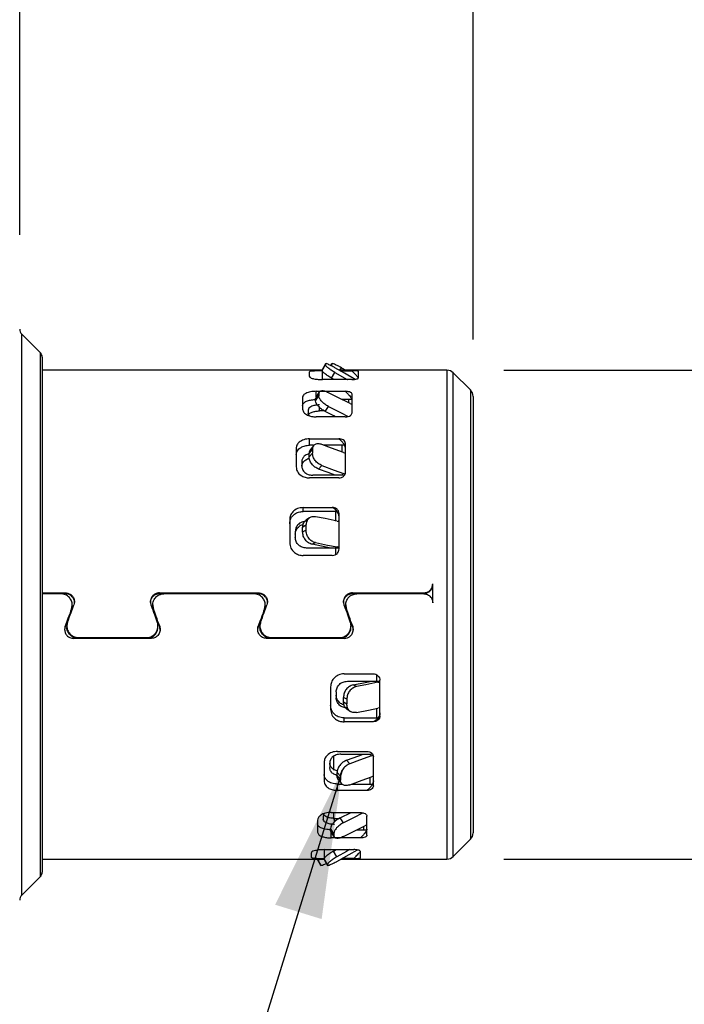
# Model space of a CAD drawing. Header units: millimetres. Extents: x 6 to 273, y 6 to 210.
# Tile 6 of 15: x 100 to 115, y 82 to 104. Entities that reach past the tile are written whole.
import ezdxf

# ---------------------------------------------------------------- set-up
doc = ezdxf.new("R2010")
doc.units = ezdxf.units.MM
doc.linetypes.add('SLD-Solid', pattern=[0])
doc.layers.add('DIMENSIONS', color=140, linetype='SLD-Solid', lineweight=25)
doc.layers.add('TEXT', color=140, linetype='SLD-Solid', lineweight=25)
doc.styles.add('SLDTEXTSTYLE0', font='TXT', dxfattribs={"width": 0.7})
doc.dimstyles.new('SLDDIMSTYLE0', dxfattribs={"dimtxt": 2.158008, "dimasz": 3.302, "dimexe": 0, "dimexo": 0.0625, "dimgap": 0.539502, "dimtad": 0, "dimtih": 1, "dimtoh": 1, "dimdec": 1, "dimrnd": 1e-09, "dimzin": 12, "dimdsep": 46, "dimtxsty": 'SLDTEXTSTYLE0', "dimsah": 1, "dimcen": 0.09, "dimadec": 0, "dimazin": 3, "dimtfac": 1, "dimtdec": 1, "dimtofl": 0, "dimtmove": 0, "dimatfit": 3, "dimfxl": 0, "dimfrac": 2, "dimtolj": 1, "dimtzin": 12, "dimarcsym": 0})
doc.dimstyles.new('SLDDIMSTYLE1', dxfattribs={"dimtxt": 2.158008, "dimasz": 3.302, "dimexe": 0, "dimexo": 0.0625, "dimgap": 0.539502, "dimtad": 0, "dimtih": 1, "dimtoh": 1, "dimdec": 1, "dimrnd": 1e-09, "dimzin": 4, "dimdsep": 46, "dimtxsty": 'SLDTEXTSTYLE0', "dimsah": 1, "dimcen": 0.09, "dimadec": 0, "dimazin": 1, "dimtfac": 1, "dimtdec": 1, "dimtofl": 0, "dimtmove": 0, "dimatfit": 3, "dimfxl": 0, "dimfrac": 2, "dimtolj": 1, "dimtzin": 12, "dimarcsym": 0})
doc.dimstyles.new('SLDDIMSTYLE2', dxfattribs={"dimtxt": 0.18, "dimasz": 3.302, "dimexe": 0, "dimexo": 0.0625, "dimgap": 0, "dimtad": 0, "dimtih": 1, "dimtoh": 1, "dimdec": 0, "dimrnd": 1e-09, "dimzin": 0, "dimdsep": 46, "dimtxsty": 'Standard', "dimsah": 1, "dimcen": 0.09, "dimadec": 0, "dimazin": 0, "dimtfac": 3.302, "dimtdec": 0, "dimtofl": 0, "dimtmove": 0, "dimatfit": 3, "dimfxl": 0, "dimfrac": 2, "dimtolj": 1, "dimtzin": 0, "dimarcsym": 0})

# ---------------------------------------------------------------- blocks, each defined once
blk = doc.blocks.new('_D')
at = {"layer": 'DIMENSIONS'}
for p, q in [((100.343, 99.552), (100.343, 116.901)), ((110.443, 97.219), (110.443, 116.901)), ((100.343, 113.726), (110.443, 113.726)), ((110.443, 113.726), (117.795, 113.726)), ((120.72, 113.726), (119.995, 113.726)), ((119.995, 113.726), (119.995, 110.297)), ((127.133, 113.726), (127.857, 113.726)), ((127.857, 113.726), (127.857, 110.297)), ((119.995, 110.297), (120.72, 110.297)), ((127.857, 110.297), (127.133, 110.297))]:
    blk.add_line(p, q, dxfattribs=at)
for points in [[(100.343, 113.726), (103.645, 113.218), (103.645, 114.234)], [(110.443, 113.726), (107.141, 114.234), (107.141, 113.218)]]:
    blk.add_solid(points, dxfattribs=at)
at = {"layer": 'DIMENSIONS', "char_height": 2.1167, "attachment_point": 1, "style": 'SLDTEXTSTYLE0'}
for s, insert in [('10.1', (120.72, 116.938)), ('0.40', (120.72, 113.025))]:
    blk.add_mtext(s, dxfattribs=dict(at, insert=insert))
blk = doc.blocks.new('_D_1')
at = {"layer": 'DIMENSIONS'}
for p, q in [((60.443, 96.928), (60.443, 126.223)), ((110.443, 97.219), (110.443, 126.223)), ((60.443, 123.048), (76.434, 123.048)), ((79.358, 123.048), (78.634, 123.048)), ((78.634, 123.048), (78.634, 119.619)), ((85.771, 123.048), (86.496, 123.048)), ((86.496, 123.048), (86.496, 119.619)), ((110.443, 123.048), (88.696, 123.048)), ((78.634, 119.619), (79.358, 119.619)), ((86.496, 119.619), (85.771, 119.619))]:
    blk.add_line(p, q, dxfattribs=at)
for points in [[(60.443, 123.048), (63.745, 122.54), (63.745, 123.556)], [(110.443, 123.048), (107.141, 123.556), (107.141, 122.54)]]:
    blk.add_solid(points, dxfattribs=at)
at = {"layer": 'DIMENSIONS', "char_height": 2.1167, "attachment_point": 1, "style": 'SLDTEXTSTYLE0'}
for s, insert in [('50.0', (79.358, 126.26)), ('1.97', (79.358, 122.347))]:
    blk.add_mtext(s, dxfattribs=dict(at, insert=insert))
blk = doc.blocks.new('_D_3')
at = {"layer": 'DIMENSIONS'}
for p, q in [((111.13, 96.532), (128.693, 96.532)), ((125.518, 96.532), (125.518, 85.632)), ((111.13, 85.632), (128.693, 85.632)), ((125.518, 78.346), (125.518, 85.632)), ((131.868, 78.346), (125.518, 78.346)), ((134.948, 78.346), (134.223, 78.346)), ((134.223, 78.346), (134.223, 74.917)), ((141.361, 78.346), (142.085, 78.346)), ((142.085, 78.346), (142.085, 74.917)), ((134.223, 74.917), (134.948, 74.917)), ((142.085, 74.917), (141.361, 74.917))]:
    blk.add_line(p, q, dxfattribs=at)
for points in [[(125.518, 96.532), (125.01, 93.23), (126.026, 93.23)], [(125.518, 85.632), (126.026, 88.934), (125.01, 88.934)]]:
    blk.add_solid(points, dxfattribs=at)
at = {"layer": 'DIMENSIONS', "char_height": 2.1167, "attachment_point": 1, "style": 'SLDTEXTSTYLE0'}
for s, insert in [('%%c', (133.319, 81.558)), ('10.9', (136.577, 81.558)), ('0.43', (134.948, 77.645))]:
    blk.add_mtext(s, dxfattribs=dict(at, insert=insert))

msp = doc.modelspace()

# ---------------------------------------------------------------- linework, layer by layer
for p, q in [((100.799, 96.926), (100.387, 97.338)), ((100.387, 84.826), (100.387, 97.338)), ((100.799, 96.926), (100.799, 85.238)), ((100.843, 96.82), (100.843, 91.082)), ((107.153, 96.672), (107.078, 96.543)), ((107.078, 96.526), (107.153, 96.652)), ((107.153, 96.672), (107.153, 96.652)), ((107.16, 96.682), (107.155, 96.673)), ((107.276, 96.634), (107.298, 96.672)), ((107.305, 96.682), (107.277, 96.634)), ((107.478, 96.532), (107.51, 96.586)), ((107.51, 96.586), (107.606, 96.532)), ((107.078, 96.532), (100.843, 96.532)), ((106.79, 96.49), (106.79, 96.396)), ((107.078, 96.526), (107.078, 96.543)), ((107.09, 96.321), (107.09, 96.519)), ((107.29, 96.354), (107.365, 96.48)), ((109.86, 96.532), (107.461, 96.532)), ((107.484, 96.519), (107.74, 96.519)), ((107.89, 96.36), (107.89, 96.506)), ((109.86, 96.532), (109.86, 85.632)), ((110.384, 96.091), (110.002, 96.473)), ((110.002, 94.894), (110.002, 96.473)), ((107.74, 96.321), (107.09, 96.321)), ((107.347, 96.321), (107.29, 96.354)), ((106.646, 95.931), (106.646, 95.661)), ((107.009, 96.018), (106.934, 95.902)), ((106.934, 95.852), (107.009, 95.96)), ((106.947, 95.933), (106.934, 95.902)), ((107.021, 96.054), (106.942, 95.932)), ((106.946, 96.061), (107.596, 96.061)), ((106.946, 95.937), (106.946, 96.061)), ((107.009, 96.018), (107.009, 95.96)), ((107.746, 95.578), (107.746, 95.998)), ((110.384, 96.091), (110.384, 94.624)), ((110.443, 95.949), (110.443, 86.215)), ((106.934, 95.852), (106.934, 95.902)), ((107.146, 95.614), (107.221, 95.722)), ((107.741, 95.878), (107.523, 95.878)), ((107.666, 95.878), (107.666, 95.81)), ((107.701, 95.789), (107.746, 95.766)), ((106.771, 95.641), (106.771, 95.572)), ((107.596, 95.491), (106.946, 95.491)), ((107.021, 95.624), (107.021, 95.705)), ((107.13, 95.624), (107.021, 95.624)), ((107.343, 95.533), (107.343, 95.491)), ((106.801, 95.002), (107.451, 95.002)), ((106.801, 94.859), (106.801, 95.002)), ((106.878, 94.859), (106.801, 94.859)), ((106.89, 94.849), (106.811, 94.756)), ((107.58, 94.859), (107.12, 94.859)), ((107.521, 94.859), (107.521, 94.711)), ((107.601, 94.253), (107.601, 94.897)), ((110.002, 85.691), (110.002, 94.894)), ((106.501, 94.788), (106.501, 94.374)), ((106.864, 94.769), (106.789, 94.679)), ((106.789, 94.602), (106.864, 94.68)), ((106.789, 94.602), (106.789, 94.679)), ((106.864, 94.769), (106.864, 94.68)), ((107.556, 94.697), (107.601, 94.68)), ((110.384, 94.624), (110.384, 86.073)), ((106.626, 94.493), (106.626, 94.387)), ((107.001, 94.328), (107.076, 94.405)), ((107.521, 94.19), (106.876, 94.19)), ((107.556, 94.226), (107.522, 94.19)), ((107.593, 94.213), (107.556, 94.226)), ((107.451, 94.13), (106.801, 94.13)), ((106.657, 93.471), (107.307, 93.471)), ((106.657, 93.383), (106.657, 93.471)), ((107.414, 93.383), (106.657, 93.383)), ((107.377, 93.383), (107.377, 93.165)), ((107.457, 92.546), (107.457, 93.335)), ((106.357, 93.198), (106.357, 92.69)), ((106.72, 93.074), (106.645, 93.023)), ((106.798, 93.239), (106.719, 93.185)), ((106.72, 93.074), (106.72, 92.965)), ((107.412, 93.169), (107.457, 93.159)), ((106.482, 92.934), (106.482, 92.804)), ((106.645, 92.928), (106.645, 93.023)), ((106.645, 92.928), (106.72, 92.965)), ((106.857, 92.65), (106.932, 92.687)), ((107.377, 92.566), (106.732, 92.566)), ((107.412, 92.591), (107.362, 92.566)), ((107.377, 92.566), (107.377, 92.42)), ((107.457, 92.584), (107.412, 92.591)), ((107.307, 92.4), (106.657, 92.4)), ((109.543, 91.348), (109.543, 91.766)), ((100.843, 91.567), (101.362, 91.567)), ((101.362, 91.55), (100.843, 91.55)), ((101.262, 91.547), (100.843, 91.547)), ((101.362, 91.567), (101.362, 91.55)), ((103.455, 91.567), (105.662, 91.567)), ((103.455, 91.55), (103.455, 91.567)), ((103.532, 91.55), (103.455, 91.55)), ((105.562, 91.547), (103.555, 91.547)), ((105.662, 91.55), (105.585, 91.55)), ((105.662, 91.567), (105.662, 91.55)), ((107.755, 91.567), (109.343, 91.567)), ((107.755, 91.55), (107.755, 91.567)), ((109.343, 91.55), (107.755, 91.55)), ((109.343, 91.548), (107.855, 91.547)), ((109.343, 91.567), (109.343, 91.55)), ((101.509, 91.28), (101.497, 91.194)), ((101.497, 91.212), (101.497, 91.194)), ((101.512, 91.278), (101.512, 91.298)), ((103.305, 91.299), (103.305, 91.278)), ((103.308, 91.28), (103.32, 91.194)), ((103.32, 91.194), (103.32, 91.212)), ((105.809, 91.28), (105.797, 91.194)), ((105.797, 91.212), (105.797, 91.194)), ((105.812, 91.278), (105.812, 91.298)), ((107.605, 91.298), (107.605, 91.278)), ((107.608, 91.28), (107.62, 91.194)), ((107.62, 91.194), (107.62, 91.212)), ((100.843, 91.082), (100.843, 85.344)), ((101.347, 90.737), (101.356, 90.806)), ((101.356, 90.806), (101.356, 90.824)), ((101.394, 90.825), (101.394, 90.808)), ((103.423, 90.808), (103.423, 90.826)), ((103.461, 90.824), (103.461, 90.806)), ((105.647, 90.737), (105.656, 90.806)), ((105.656, 90.806), (105.656, 90.824)), ((105.694, 90.825), (105.694, 90.808)), ((107.723, 90.808), (107.723, 90.826)), ((107.761, 90.824), (107.761, 90.806)), ((107.761, 90.806), (107.773, 90.737)), ((103.273, 90.553), (101.544, 90.553)), ((101.644, 90.573), (103.173, 90.573)), ((101.644, 90.555), (101.644, 90.573)), ((103.173, 90.555), (101.644, 90.555)), ((103.173, 90.573), (103.173, 90.555)), ((107.573, 90.553), (105.844, 90.553)), ((105.944, 90.573), (107.473, 90.573)), ((105.944, 90.555), (105.944, 90.573)), ((107.473, 90.555), (105.944, 90.555)), ((107.473, 90.573), (107.473, 90.555)), ((107.568, 89.764), (108.218, 89.764)), ((107.643, 89.598), (108.288, 89.598)), ((108.273, 89.598), (108.323, 89.573)), ((108.288, 89.743), (108.288, 89.598)), ((108.323, 89.573), (108.368, 89.58)), ((108.368, 88.829), (108.368, 89.618)), ((107.268, 89.474), (107.268, 88.966)), ((107.393, 89.36), (107.393, 89.23)), ((107.843, 89.477), (107.768, 89.514)), ((107.631, 89.198), (107.556, 89.236)), ((107.556, 89.141), (107.556, 89.236)), ((107.556, 89.141), (107.631, 89.09)), ((107.631, 89.198), (107.631, 89.09)), ((107.63, 88.979), (107.709, 88.925)), ((108.288, 88.999), (108.288, 88.781)), ((108.368, 89.005), (108.323, 88.995)), ((107.568, 88.781), (108.325, 88.781)), ((107.568, 88.693), (107.568, 88.781)), ((108.218, 88.693), (107.568, 88.693)), ((107.424, 88.034), (108.074, 88.034)), ((107.343, 87.618), (107.343, 87.921)), ((107.499, 87.974), (108.144, 87.974)), ((107.699, 87.759), (107.624, 87.836)), ((108.145, 87.974), (108.179, 87.938)), ((108.179, 87.938), (108.214, 87.95)), ((108.224, 87.267), (108.224, 87.911)), ((107.124, 87.79), (107.124, 87.376)), ((107.249, 87.777), (107.249, 87.671)), ((107.487, 87.484), (107.412, 87.562)), ((107.412, 87.485), (107.412, 87.562)), ((107.412, 87.485), (107.487, 87.395)), ((107.434, 87.408), (107.513, 87.315)), ((107.487, 87.484), (107.487, 87.395)), ((108.144, 87.453), (108.144, 87.305)), ((108.224, 87.484), (108.179, 87.467)), ((107.424, 87.305), (107.528, 87.305)), ((107.424, 87.162), (107.424, 87.305)), ((108.074, 87.162), (107.424, 87.162)), ((107.743, 87.305), (108.203, 87.305)), ((106.979, 86.503), (106.979, 86.233)), ((107.104, 86.592), (107.104, 86.523)), ((107.279, 86.673), (107.929, 86.673)), ((107.343, 86.521), (107.343, 86.673)), ((107.354, 86.54), (107.463, 86.54)), ((107.354, 86.459), (107.354, 86.54)), ((107.479, 86.55), (107.724, 86.673)), ((107.554, 86.442), (107.479, 86.55)), ((108.079, 86.166), (108.079, 86.586)), ((107.342, 86.204), (107.267, 86.312)), ((107.267, 86.262), (107.267, 86.312)), ((107.856, 86.286), (108.075, 86.286)), ((107.999, 86.354), (107.999, 86.286)), ((108.079, 86.398), (108.034, 86.375)), ((107.267, 86.262), (107.342, 86.146)), ((107.28, 86.231), (107.267, 86.262)), ((107.275, 86.232), (107.354, 86.11)), ((107.279, 86.103), (107.279, 86.227)), ((107.929, 86.103), (107.279, 86.103)), ((107.342, 86.204), (107.342, 86.146)), ((110.002, 85.691), (110.384, 86.073)), ((107.135, 85.843), (107.785, 85.843)), ((107.135, 85.645), (107.135, 85.843)), ((107.335, 85.81), (107.392, 85.843)), ((100.843, 85.632), (107.123, 85.632)), ((106.835, 85.768), (106.835, 85.674)), ((106.978, 85.632), (106.978, 85.621)), ((107.053, 85.492), (106.978, 85.621)), ((106.982, 85.618), (107.06, 85.482)), ((107.198, 85.512), (107.123, 85.638)), ((107.123, 85.621), (107.123, 85.638)), ((107.123, 85.621), (107.198, 85.492)), ((107.41, 85.684), (107.335, 85.81)), ((107.506, 85.632), (109.86, 85.632)), ((107.785, 85.645), (107.529, 85.645)), ((107.935, 85.658), (107.935, 85.804)), ((107.198, 85.512), (107.198, 85.492)), ((107.2, 85.491), (107.205, 85.482)), ((100.387, 84.826), (100.799, 85.238))]:
    msp.add_line(p, q)
at = {"flags": 128}
for points in [[(107.819, 96.328), (107.577, 96.466), (107.365, 96.586)], [(107.365, 96.48), (107.635, 96.326), (107.644, 96.321)], [(107.701, 95.789), (107.433, 95.923), (107.221, 96.029)], [(107.221, 95.722), (107.491, 95.587), (107.663, 95.501)], [(107.391, 95.491), (107.358, 95.507), (107.146, 95.614)], [(107.556, 94.697), (107.288, 94.796), (107.076, 94.875)], [(107.076, 94.405), (107.346, 94.304), (107.556, 94.226)], [(107.37, 94.19), (107.213, 94.248), (107.001, 94.328)], [(107.412, 93.169), (107.144, 93.222), (106.932, 93.263)], [(107.457, 93.162), (107.455, 93.162), (107.437, 93.164)], [(107.276, 92.566), (107.069, 92.607), (106.857, 92.65)], [(106.932, 92.687), (107.202, 92.633), (107.412, 92.591)], [(107.768, 89.514), (108.038, 89.568), (108.187, 89.598)], [(108.323, 89.573), (108.055, 89.519), (107.843, 89.477)], [(107.843, 88.901), (108.113, 88.953), (108.323, 88.995)], [(108.348, 89), (108.366, 89.002), (108.368, 89.002)], [(107.624, 87.836), (107.894, 87.937), (107.993, 87.974)], [(108.179, 87.938), (107.911, 87.838), (107.699, 87.759)], [(107.699, 87.289), (107.969, 87.389), (108.179, 87.467)], [(107.995, 86.663), (107.766, 86.548), (107.554, 86.442)], [(107.554, 86.135), (107.824, 86.27), (108.034, 86.375)], [(107.689, 85.843), (107.622, 85.805), (107.41, 85.684)], [(107.41, 85.578), (107.68, 85.731), (107.865, 85.836)]]:
    msp.add_lwpolyline(points, dxfattribs=at)
for centre, radius, start, end in [((100.493, 97.444), 0.15, 180, 225.0001), ((100.693, 96.82), 0.15, 359.9998, 45.0004), ((109.86, 96.332), 0.2, 44.9995, 89.9999), ((110.243, 95.949), 0.2, 359.9972, 45.0013), ((107.521, 93.522), 0.668, 85.4488, 90.0098), ((107.378, 91.185), 1.381, 86.6995, 90.0176), ((108.288, 90.985), 1.387, 269.9895, 273.1352), ((108.144, 88.642), 0.668, 269.9921, 274.5898), ((110.243, 86.215), 0.2, 314.9987, 0.0028), ((109.86, 85.832), 0.2, 270.0001, 315.0005), ((100.693, 85.344), 0.15, 314.9996, 0.0002), ((100.493, 84.72), 0.15, 134.9999, 180)]:
    msp.add_arc(centre, radius, start, end)
for points, knots in [([(107.365, 96.586), (107.338, 96.602), (107.289, 96.63), (107.224, 96.656), (107.178, 96.684), (107.158, 96.675), (107.153, 96.672)], [0, 0, 0, 0, 0.3965927, 0.7221025, 0.9274173, 1, 1, 1, 1]), ([(107.365, 96.48), (107.337, 96.496), (107.285, 96.527), (107.221, 96.577), (107.172, 96.614), (107.157, 96.643), (107.153, 96.652)], [0, 0, 0, 0, 0.347936, 0.65856, 0.88515, 1, 1, 1, 1]), ([(107.51, 96.586), (107.483, 96.602), (107.433, 96.631), (107.369, 96.655), (107.326, 96.683), (107.309, 96.676), (107.307, 96.675)], [0, 0, 0, 0, 0.413998, 0.753792, 0.96813, 1, 1, 1, 1]), ([(107.09, 96.519), (107.047, 96.519), (106.97, 96.519), (106.877, 96.51), (106.815, 96.509), (106.796, 96.494), (106.79, 96.49)], [0, 0, 0, 0, 0.419776, 0.760012, 0.930177, 1, 1, 1, 1]), ([(106.79, 96.396), (106.799, 96.385), (106.826, 96.352), (106.902, 96.339), (106.991, 96.323), (107.056, 96.322), (107.09, 96.321)], [0, 0, 0, 0, 0.129877, 0.395069, 0.680002, 1, 1, 1, 1]), ([(107.29, 96.354), (107.262, 96.37), (107.21, 96.401), (107.146, 96.45), (107.097, 96.488), (107.082, 96.516), (107.078, 96.526)], [0, 0, 0, 0, 0.348004, 0.658769, 0.885359, 1, 1, 1, 1]), ([(107.89, 96.506), (107.885, 96.508), (107.868, 96.516), (107.834, 96.516), (107.789, 96.519), (107.757, 96.519), (107.74, 96.519)], [0, 0, 0, 0, 0.1018955, 0.3681358, 0.6642316, 1, 1, 1, 1]), ([(107.89, 96.356), (107.888, 96.359), (107.883, 96.37), (107.866, 96.388), (107.837, 96.42), (107.794, 96.464), (107.759, 96.499), (107.74, 96.519)], [0, 0, 0, 0, 0.045293, 0.156164, 0.33503, 0.627701, 1, 1, 1, 1]), ([(107.74, 96.321), (107.761, 96.321), (107.801, 96.322), (107.847, 96.333), (107.88, 96.343), (107.887, 96.356), (107.89, 96.36)], [0, 0, 0, 0, 0.398606, 0.727452, 0.902538, 1, 1, 1, 1]), ([(106.946, 96.061), (106.903, 96.059), (106.823, 96.055), (106.728, 96.026), (106.661, 95.985), (106.65, 95.947), (106.646, 95.931)], [0, 0, 0, 0, 0.366642, 0.677174, 0.860284, 1, 1, 1, 1]), ([(107.221, 96.029), (107.194, 96.041), (107.146, 96.063), (107.08, 96.075), (107.02, 96.064), (107.012, 96.033), (107.009, 96.018)], [0, 0, 0, 0, 0.35561, 0.637766, 0.832746, 1, 1, 1, 1]), ([(107.221, 95.722), (107.193, 95.738), (107.138, 95.77), (107.072, 95.832), (107.022, 95.894), (107.013, 95.94), (107.009, 95.96)], [0, 0, 0, 0, 0.29245, 0.577185, 0.819839, 1, 1, 1, 1]), ([(107.746, 95.998), (107.742, 96.008), (107.732, 96.032), (107.691, 96.048), (107.646, 96.059), (107.613, 96.06), (107.596, 96.061)], [0, 0, 0, 0, 0.177566, 0.440287, 0.705824, 1, 1, 1, 1]), ([(107.596, 96.061), (107.613, 96.045), (107.645, 96.014), (107.685, 95.969), (107.716, 95.927), (107.739, 95.893), (107.744, 95.87), (107.746, 95.861)], [0, 0, 0, 0, 0.276739, 0.519344, 0.720279, 0.894209, 1, 1, 1, 1]), ([(106.646, 95.748), (106.654, 95.769), (106.672, 95.819), (106.756, 95.852), (106.847, 95.874), (106.912, 95.877), (106.946, 95.878)], [0, 0, 0, 0, 0.1828935, 0.4448388, 0.7082933, 1, 1, 1, 1]), ([(107.021, 95.758), (106.985, 95.756), (106.919, 95.753), (106.839, 95.726), (106.783, 95.688), (106.775, 95.656), (106.771, 95.641)], [0, 0, 0, 0, 0.360415, 0.668415, 0.853847, 1, 1, 1, 1]), ([(107.146, 95.614), (107.118, 95.63), (107.063, 95.662), (106.997, 95.724), (106.947, 95.786), (106.938, 95.832), (106.934, 95.852)], [0, 0, 0, 0, 0.292472, 0.577317, 0.819972, 1, 1, 1, 1]), ([(106.646, 95.661), (106.653, 95.636), (106.67, 95.578), (106.753, 95.528), (106.846, 95.497), (106.912, 95.493), (106.946, 95.491)], [0, 0, 0, 0, 0.204527, 0.471788, 0.725399, 1, 1, 1, 1]), ([(106.796, 95.518), (106.794, 95.519), (106.778, 95.531), (106.774, 95.553), (106.771, 95.572)], [0, 0, 0, 0, 0.125246, 1, 1, 1, 1]), ([(106.791, 95.55), (106.792, 95.552), (106.804, 95.579), (106.863, 95.599), (106.938, 95.621), (106.992, 95.623), (107.021, 95.624)], [0, 0, 0, 0, 0.037102, 0.349647, 0.659012, 1, 1, 1, 1]), ([(107.596, 95.491), (107.618, 95.493), (107.658, 95.495), (107.707, 95.517), (107.739, 95.545), (107.744, 95.568), (107.746, 95.578)], [0, 0, 0, 0, 0.3432116, 0.6453487, 0.8388052, 1, 1, 1, 1]), ([(106.801, 95.002), (106.758, 94.999), (106.675, 94.992), (106.576, 94.939), (106.512, 94.867), (106.505, 94.814), (106.501, 94.788)], [0, 0, 0, 0, 0.319313, 0.610132, 0.812314, 1, 1, 1, 1]), ([(106.501, 94.644), (106.507, 94.677), (106.521, 94.746), (106.604, 94.813), (106.7, 94.852), (106.767, 94.856), (106.801, 94.859)], [0, 0, 0, 0, 0.239925, 0.508604, 0.74697, 1, 1, 1, 1]), ([(107.076, 94.875), (107.049, 94.883), (106.999, 94.897), (106.925, 94.885), (106.871, 94.836), (106.866, 94.792), (106.864, 94.769)], [0, 0, 0, 0, 0.293074, 0.540703, 0.761516, 1, 1, 1, 1]), ([(107.601, 94.897), (107.598, 94.913), (107.591, 94.947), (107.549, 94.98), (107.501, 94.999), (107.468, 95.001), (107.451, 95.002)], [0, 0, 0, 0, 0.236545, 0.505582, 0.745325, 1, 1, 1, 1]), ([(107.601, 94.789), (107.6, 94.799), (107.597, 94.823), (107.58, 94.861), (107.551, 94.906), (107.509, 94.956), (107.471, 94.986), (107.451, 95.002)], [0, 0, 0, 0, 0.117559, 0.270165, 0.457673, 0.715046, 1, 1, 1, 1]), ([(106.802, 94.667), (106.791, 94.665), (106.747, 94.66), (106.688, 94.622), (106.635, 94.561), (106.629, 94.515), (106.626, 94.493)], [0, 0, 0, 0, 0.12421, 0.494661, 0.755573, 1, 1, 1, 1]), ([(106.816, 94.756), (106.812, 94.752), (106.79, 94.734), (106.789, 94.704), (106.789, 94.679)], [0, 0, 0, 0, 0.187384, 1, 1, 1, 1]), ([(107.076, 94.405), (107.048, 94.419), (106.99, 94.447), (106.924, 94.516), (106.875, 94.594), (106.867, 94.652), (106.864, 94.68)], [0, 0, 0, 0, 0.256121, 0.522488, 0.776272, 1, 1, 1, 1]), ([(106.626, 94.39), (106.631, 94.418), (106.642, 94.477), (106.712, 94.534), (106.766, 94.562), (106.794, 94.565), (106.796, 94.565)], [0, 0, 0, 0, 0.31934, 0.672541, 0.98188, 1, 1, 1, 1]), ([(107.001, 94.328), (106.973, 94.341), (106.915, 94.369), (106.849, 94.438), (106.8, 94.517), (106.792, 94.575), (106.789, 94.602)], [0, 0, 0, 0, 0.2561026, 0.5225471, 0.7763438, 1, 1, 1, 1]), ([(106.501, 94.374), (106.507, 94.338), (106.52, 94.263), (106.602, 94.185), (106.699, 94.138), (106.767, 94.132), (106.801, 94.13)], [0, 0, 0, 0, 0.2510567, 0.5250869, 0.7581698, 1, 1, 1, 1]), ([(106.626, 94.387), (106.631, 94.358), (106.642, 94.297), (106.711, 94.234), (106.791, 94.197), (106.847, 94.192), (106.876, 94.19)], [0, 0, 0, 0, 0.247339, 0.520664, 0.755331, 1, 1, 1, 1]), ([(107.451, 94.13), (107.473, 94.132), (107.515, 94.136), (107.565, 94.168), (107.595, 94.209), (107.599, 94.239), (107.601, 94.253)], [0, 0, 0, 0, 0.30425, 0.591667, 0.801349, 1, 1, 1, 1]), ([(106.657, 93.471), (106.613, 93.466), (106.527, 93.456), (106.428, 93.385), (106.368, 93.294), (106.361, 93.23), (106.357, 93.198)], [0, 0, 0, 0, 0.2910111, 0.5729707, 0.7878583, 1, 1, 1, 1]), ([(106.357, 93.11), (106.363, 93.151), (106.374, 93.233), (106.456, 93.322), (106.554, 93.374), (106.622, 93.38), (106.657, 93.383)], [0, 0, 0, 0, 0.269493, 0.545211, 0.770211, 1, 1, 1, 1]), ([(107.457, 93.335), (107.454, 93.355), (107.448, 93.396), (107.407, 93.441), (107.358, 93.467), (107.324, 93.47), (107.307, 93.471)], [0, 0, 0, 0, 0.267792, 0.543676, 0.769372, 1, 1, 1, 1]), ([(107.457, 93.27), (107.456, 93.282), (107.454, 93.309), (107.437, 93.35), (107.408, 93.394), (107.366, 93.439), (107.327, 93.46), (107.307, 93.471)], [0, 0, 0, 0, 0.143003, 0.309265, 0.497732, 0.741082, 1, 1, 1, 1]), ([(106.732, 93.165), (106.695, 93.161), (106.623, 93.153), (106.541, 93.092), (106.491, 93.015), (106.485, 92.961), (106.482, 92.934)], [0, 0, 0, 0, 0.28889, 0.570557, 0.786389, 1, 1, 1, 1]), ([(106.482, 92.874), (106.487, 92.908), (106.496, 92.978), (106.565, 93.052), (106.623, 93.089), (106.654, 93.093), (106.658, 93.094)], [0, 0, 0, 0, 0.3389122, 0.6844895, 0.9645123, 1, 1, 1, 1]), ([(106.645, 93.023), (106.648, 93.051), (106.654, 93.107), (106.688, 93.166), (106.718, 93.181), (106.724, 93.184)], [0, 0, 0, 0, 0.465843, 0.89367, 1, 1, 1, 1]), ([(106.932, 93.263), (106.904, 93.266), (106.85, 93.27), (106.776, 93.23), (106.728, 93.16), (106.722, 93.104), (106.72, 93.074)], [0, 0, 0, 0, 0.249869, 0.488075, 0.733164, 1, 1, 1, 1]), ([(106.857, 92.65), (106.829, 92.659), (106.77, 92.679), (106.702, 92.747), (106.655, 92.832), (106.648, 92.897), (106.645, 92.928)], [0, 0, 0, 0, 0.23595, 0.48876, 0.747776, 1, 1, 1, 1]), ([(106.932, 92.687), (106.904, 92.696), (106.845, 92.716), (106.777, 92.784), (106.73, 92.87), (106.723, 92.934), (106.72, 92.965)], [0, 0, 0, 0, 0.235996, 0.488756, 0.747755, 1, 1, 1, 1]), ([(106.357, 92.69), (106.363, 92.647), (106.374, 92.562), (106.455, 92.467), (106.553, 92.411), (106.622, 92.404), (106.657, 92.4)], [0, 0, 0, 0, 0.273984, 0.552596, 0.775475, 1, 1, 1, 1]), ([(106.732, 92.566), (106.699, 92.57), (106.634, 92.577), (106.552, 92.631), (106.494, 92.71), (106.486, 92.773), (106.482, 92.804)], [0, 0, 0, 0, 0.255888, 0.508803, 0.7567, 1, 1, 1, 1]), ([(107.307, 92.4), (107.329, 92.403), (107.373, 92.409), (107.422, 92.447), (107.452, 92.495), (107.455, 92.529), (107.457, 92.546)], [0, 0, 0, 0, 0.284067, 0.565023, 0.783486, 1, 1, 1, 1]), ([(109.343, 91.567), (109.369, 91.57), (109.422, 91.576), (109.488, 91.622), (109.534, 91.688), (109.54, 91.74), (109.543, 91.766)], [0, 0, 0, 0, 0.250674, 0.501134, 0.750947, 1, 1, 1, 1]), ([(101.497, 91.212), (101.504, 91.241), (101.519, 91.299), (101.5, 91.389), (101.45, 91.471), (101.367, 91.534), (101.297, 91.543), (101.262, 91.547)], [0, 0, 0, 0, 0.187169, 0.373967, 0.560601, 0.780258, 1, 1, 1, 1]), ([(101.362, 91.567), (101.386, 91.564), (101.433, 91.559), (101.496, 91.521), (101.544, 91.461), (101.569, 91.382), (101.556, 91.327), (101.55, 91.299)], [0, 0, 0, 0, 0.186908, 0.373694, 0.560395, 0.780024, 1, 1, 1, 1]), ([(101.562, 91.35), (101.562, 91.351), (101.566, 91.375), (101.551, 91.424), (101.513, 91.489), (101.446, 91.539), (101.39, 91.546), (101.362, 91.55)], [0, 0, 0, 0, 0.006064, 0.234448, 0.46272, 0.73124, 1, 1, 1, 1]), ([(103.455, 91.567), (103.431, 91.564), (103.384, 91.559), (103.321, 91.521), (103.273, 91.461), (103.248, 91.382), (103.261, 91.327), (103.267, 91.299)], [0, 0, 0, 0, 0.187081, 0.373905, 0.560515, 0.780027, 1, 1, 1, 1]), ([(103.257, 91.35), (103.257, 91.36), (103.256, 91.386), (103.268, 91.425), (103.294, 91.473), (103.335, 91.513), (103.392, 91.543), (103.433, 91.547), (103.455, 91.55)], [0, 0, 0, 0, 0.095084, 0.245165, 0.389476, 0.613573, 0.786657, 1, 1, 1, 1]), ([(103.32, 91.212), (103.315, 91.232), (103.303, 91.273), (103.306, 91.335), (103.321, 91.392), (103.355, 91.453), (103.408, 91.504), (103.481, 91.54), (103.529, 91.545), (103.555, 91.547)], [0, 0, 0, 0, 0.133644, 0.261656, 0.38406, 0.50089, 0.698678, 0.836535, 1, 1, 1, 1]), ([(105.797, 91.212), (105.804, 91.241), (105.819, 91.299), (105.8, 91.389), (105.75, 91.471), (105.667, 91.534), (105.597, 91.543), (105.562, 91.547)], [0, 0, 0, 0, 0.187169, 0.373967, 0.560601, 0.780258, 1, 1, 1, 1]), ([(105.662, 91.567), (105.686, 91.564), (105.733, 91.559), (105.796, 91.521), (105.844, 91.461), (105.869, 91.382), (105.856, 91.327), (105.85, 91.299)], [0, 0, 0, 0, 0.186907, 0.373693, 0.560395, 0.780024, 1, 1, 1, 1]), ([(105.862, 91.35), (105.862, 91.351), (105.866, 91.375), (105.851, 91.424), (105.813, 91.489), (105.746, 91.539), (105.69, 91.546), (105.662, 91.55)], [0, 0, 0, 0, 0.006064, 0.234448, 0.46272, 0.73124, 1, 1, 1, 1]), ([(107.755, 91.567), (107.731, 91.564), (107.684, 91.559), (107.621, 91.521), (107.573, 91.461), (107.548, 91.382), (107.561, 91.327), (107.567, 91.299)], [0, 0, 0, 0, 0.187071, 0.373899, 0.560506, 0.780018, 1, 1, 1, 1]), ([(107.557, 91.35), (107.557, 91.36), (107.556, 91.386), (107.568, 91.425), (107.594, 91.473), (107.635, 91.513), (107.692, 91.543), (107.733, 91.547), (107.755, 91.55)], [0, 0, 0, 0, 0.095084, 0.245165, 0.389476, 0.613543, 0.786633, 1, 1, 1, 1]), ([(107.62, 91.212), (107.613, 91.241), (107.598, 91.3), (107.617, 91.39), (107.667, 91.472), (107.751, 91.534), (107.821, 91.543), (107.855, 91.547)], [0, 0, 0, 0, 0.1878157, 0.3750929, 0.5623556, 0.7827854, 1, 1, 1, 1]), ([(109.493, 91.617), (109.469, 91.596), (109.425, 91.558), (109.368, 91.552), (109.343, 91.55)], [0, 0, 0, 0, 0.558806, 1, 1, 1, 1]), ([(109.343, 91.548), (109.372, 91.544), (109.431, 91.536), (109.497, 91.483), (109.536, 91.417), (109.541, 91.371), (109.543, 91.348)], [0, 0, 0, 0, 0.279962, 0.559443, 0.779592, 1, 1, 1, 1]), ([(109.493, 91.617), (109.502, 91.629), (109.519, 91.652), (109.538, 91.698), (109.541, 91.732), (109.543, 91.753)], [0, 0, 0, 0, 0.303293, 0.586814, 1, 1, 1, 1]), ([(101.497, 91.212), (101.471, 91.139), (101.424, 91.01), (101.377, 90.881), (101.356, 90.824)], [0, 0, 0, 0, 0.560092, 1, 1, 1, 1]), ([(101.497, 91.194), (101.471, 91.122), (101.424, 90.993), (101.377, 90.863), (101.356, 90.806)], [0, 0, 0, 0, 0.560125, 1, 1, 1, 1]), ([(101.409, 90.912), (101.435, 90.984), (101.482, 91.113), (101.529, 91.242), (101.55, 91.299)], [0, 0, 0, 0, 0.560034, 1, 1, 1, 1]), ([(103.267, 91.299), (103.294, 91.227), (103.341, 91.098), (103.387, 90.968), (103.408, 90.912)], [0, 0, 0, 0, 0.559967, 1, 1, 1, 1]), ([(103.461, 90.824), (103.435, 90.896), (103.388, 91.026), (103.341, 91.155), (103.32, 91.212)], [0, 0, 0, 0, 0.559909, 1, 1, 1, 1]), ([(103.461, 90.806), (103.435, 90.879), (103.388, 91.008), (103.341, 91.137), (103.32, 91.194)], [0, 0, 0, 0, 0.559875, 1, 1, 1, 1]), ([(105.797, 91.212), (105.771, 91.139), (105.724, 91.01), (105.677, 90.881), (105.656, 90.824)], [0, 0, 0, 0, 0.560092, 1, 1, 1, 1]), ([(105.797, 91.194), (105.771, 91.122), (105.724, 90.993), (105.677, 90.863), (105.656, 90.806)], [0, 0, 0, 0, 0.560125, 1, 1, 1, 1]), ([(105.709, 90.912), (105.735, 90.984), (105.782, 91.113), (105.829, 91.242), (105.85, 91.299)], [0, 0, 0, 0, 0.560033, 1, 1, 1, 1]), ([(107.567, 91.299), (107.594, 91.227), (107.641, 91.098), (107.687, 90.968), (107.708, 90.912)], [0, 0, 0, 0, 0.559968, 1, 1, 1, 1]), ([(107.761, 90.824), (107.735, 90.896), (107.688, 91.026), (107.641, 91.155), (107.62, 91.212)], [0, 0, 0, 0, 0.559909, 1, 1, 1, 1]), ([(107.761, 90.806), (107.735, 90.879), (107.688, 91.008), (107.641, 91.137), (107.62, 91.194)], [0, 0, 0, 0, 0.559875, 1, 1, 1, 1]), ([(101.409, 90.912), (101.402, 90.882), (101.387, 90.823), (101.406, 90.732), (101.456, 90.65), (101.539, 90.586), (101.609, 90.577), (101.644, 90.573)], [0, 0, 0, 0, 0.18775, 0.376209, 0.564245, 0.783274, 1, 1, 1, 1]), ([(103.173, 90.573), (103.193, 90.574), (103.233, 90.577), (103.289, 90.599), (103.339, 90.633), (103.379, 90.679), (103.408, 90.732), (103.423, 90.792), (103.425, 90.853), (103.414, 90.892), (103.408, 90.912)], [0, 0, 0, 0, 0.123918, 0.246793, 0.371383, 0.49656, 0.62255, 0.748534, 0.874421, 1, 1, 1, 1]), ([(105.709, 90.912), (105.702, 90.882), (105.687, 90.823), (105.706, 90.732), (105.756, 90.65), (105.839, 90.586), (105.909, 90.577), (105.944, 90.573)], [0, 0, 0, 0, 0.18775, 0.376209, 0.564245, 0.783274, 1, 1, 1, 1]), ([(107.473, 90.573), (107.493, 90.574), (107.533, 90.577), (107.589, 90.599), (107.639, 90.633), (107.679, 90.679), (107.708, 90.732), (107.723, 90.792), (107.725, 90.853), (107.714, 90.892), (107.708, 90.912)], [0, 0, 0, 0, 0.1239142, 0.246793, 0.3713821, 0.496559, 0.6225489, 0.7485335, 0.8744204, 1, 1, 1, 1]), ([(101.356, 90.824), (101.35, 90.8), (101.339, 90.753), (101.354, 90.68), (101.394, 90.614), (101.46, 90.563), (101.516, 90.556), (101.544, 90.553)], [0, 0, 0, 0, 0.188147, 0.376745, 0.564638, 0.783375, 1, 1, 1, 1]), ([(101.644, 90.555), (101.615, 90.558), (101.555, 90.565), (101.477, 90.613), (101.419, 90.688), (101.39, 90.76), (101.396, 90.801), (101.397, 90.808)], [0, 0, 0, 0, 0.224924, 0.451849, 0.681223, 0.952369, 1, 1, 1, 1]), ([(103.173, 90.555), (103.203, 90.558), (103.262, 90.565), (103.341, 90.613), (103.399, 90.688), (103.428, 90.76), (103.421, 90.801), (103.42, 90.808)], [0, 0, 0, 0, 0.2250752, 0.4518667, 0.681303, 0.9522638, 1, 1, 1, 1]), ([(103.461, 90.824), (103.465, 90.808), (103.474, 90.777), (103.473, 90.728), (103.461, 90.68), (103.438, 90.637), (103.406, 90.601), (103.366, 90.574), (103.321, 90.556), (103.289, 90.554), (103.273, 90.553)], [0, 0, 0, 0, 0.125632, 0.251845, 0.377806, 0.503947, 0.629028, 0.753522, 0.876314, 1, 1, 1, 1]), ([(103.472, 90.737), (103.472, 90.745), (103.473, 90.768), (103.466, 90.791), (103.461, 90.806)], [0, 0, 0, 0, 0.310348, 1, 1, 1, 1]), ([(105.844, 90.553), (105.828, 90.554), (105.797, 90.556), (105.752, 90.574), (105.712, 90.601), (105.679, 90.637), (105.656, 90.68), (105.644, 90.728), (105.643, 90.777), (105.652, 90.808), (105.656, 90.824)], [0, 0, 0, 0, 0.123667, 0.246498, 0.370926, 0.496049, 0.622136, 0.748143, 0.874337, 1, 1, 1, 1]), ([(105.944, 90.555), (105.915, 90.558), (105.855, 90.565), (105.777, 90.613), (105.719, 90.688), (105.69, 90.76), (105.696, 90.801), (105.697, 90.808)], [0, 0, 0, 0, 0.224924, 0.451849, 0.681223, 0.952369, 1, 1, 1, 1]), ([(107.473, 90.555), (107.503, 90.558), (107.562, 90.565), (107.641, 90.613), (107.699, 90.688), (107.728, 90.76), (107.721, 90.801), (107.72, 90.808)], [0, 0, 0, 0, 0.2250655, 0.4518604, 0.6812938, 0.952261, 1, 1, 1, 1]), ([(107.573, 90.553), (107.597, 90.555), (107.644, 90.56), (107.707, 90.599), (107.755, 90.659), (107.78, 90.74), (107.767, 90.796), (107.761, 90.824)], [0, 0, 0, 0, 0.184082, 0.369558, 0.556912, 0.778624, 1, 1, 1, 1]), ([(107.568, 89.764), (107.524, 89.758), (107.437, 89.747), (107.338, 89.67), (107.279, 89.575), (107.272, 89.508), (107.268, 89.474)], [0, 0, 0, 0, 0.2846746, 0.5660881, 0.784349, 1, 1, 1, 1]), ([(107.393, 89.36), (107.397, 89.391), (107.405, 89.454), (107.463, 89.533), (107.545, 89.587), (107.61, 89.594), (107.643, 89.598)], [0, 0, 0, 0, 0.2433, 0.491195, 0.744112, 1, 1, 1, 1]), ([(108.218, 89.764), (108.238, 89.761), (108.277, 89.757), (108.326, 89.724), (108.361, 89.676), (108.366, 89.637), (108.368, 89.618)], [0, 0, 0, 0, 0.253922, 0.505846, 0.75441, 1, 1, 1, 1]), ([(107.768, 89.514), (107.74, 89.505), (107.681, 89.485), (107.613, 89.417), (107.566, 89.332), (107.559, 89.267), (107.556, 89.236)], [0, 0, 0, 0, 0.23594, 0.488747, 0.747777, 1, 1, 1, 1]), ([(107.843, 89.477), (107.815, 89.467), (107.756, 89.448), (107.688, 89.38), (107.641, 89.294), (107.634, 89.23), (107.631, 89.198)], [0, 0, 0, 0, 0.235997, 0.488766, 0.747758, 1, 1, 1, 1]), ([(107.568, 89.074), (107.557, 89.075), (107.512, 89.083), (107.452, 89.133), (107.402, 89.209), (107.396, 89.263), (107.393, 89.29)], [0, 0, 0, 0, 0.107748, 0.461099, 0.731909, 1, 1, 1, 1]), ([(107.643, 88.999), (107.61, 89.002), (107.546, 89.009), (107.463, 89.061), (107.404, 89.138), (107.397, 89.2), (107.393, 89.23)], [0, 0, 0, 0, 0.258486, 0.511615, 0.757676, 1, 1, 1, 1]), ([(107.635, 88.98), (107.629, 88.983), (107.599, 88.997), (107.565, 89.057), (107.559, 89.112), (107.556, 89.141)], [0, 0, 0, 0, 0.106007, 0.533975, 1, 1, 1, 1]), ([(107.568, 88.781), (107.524, 88.785), (107.438, 88.795), (107.339, 88.867), (107.279, 88.958), (107.272, 89.022), (107.268, 89.054)], [0, 0, 0, 0, 0.290944, 0.57285, 0.787751, 1, 1, 1, 1]), ([(107.268, 88.966), (107.274, 88.925), (107.285, 88.843), (107.367, 88.754), (107.465, 88.702), (107.533, 88.696), (107.568, 88.693)], [0, 0, 0, 0, 0.269372, 0.545106, 0.770153, 1, 1, 1, 1]), ([(107.843, 88.901), (107.815, 88.898), (107.761, 88.894), (107.687, 88.934), (107.639, 89.004), (107.633, 89.06), (107.631, 89.09)], [0, 0, 0, 0, 0.249864, 0.488063, 0.733158, 1, 1, 1, 1]), ([(108.368, 88.894), (108.367, 88.882), (108.365, 88.855), (108.348, 88.814), (108.319, 88.77), (108.277, 88.725), (108.238, 88.704), (108.218, 88.693)], [0, 0, 0, 0, 0.142847, 0.309064, 0.497604, 0.741026, 1, 1, 1, 1]), ([(108.368, 88.829), (108.366, 88.811), (108.361, 88.774), (108.326, 88.729), (108.276, 88.699), (108.238, 88.695), (108.218, 88.693)], [0, 0, 0, 0, 0.239099, 0.484254, 0.738804, 1, 1, 1, 1]), ([(107.424, 88.034), (107.38, 88.03), (107.296, 88.021), (107.197, 87.957), (107.135, 87.876), (107.128, 87.818), (107.124, 87.79)], [0, 0, 0, 0, 0.305745, 0.594227, 0.80348, 1, 1, 1, 1]), ([(108.074, 88.034), (108.093, 88.033), (108.132, 88.029), (108.181, 88.001), (108.217, 87.961), (108.222, 87.927), (108.224, 87.911)], [0, 0, 0, 0, 0.272376, 0.532749, 0.774164, 1, 1, 1, 1]), ([(107.499, 87.974), (107.463, 87.97), (107.392, 87.963), (107.31, 87.912), (107.259, 87.846), (107.252, 87.799), (107.249, 87.777)], [0, 0, 0, 0, 0.30915, 0.598862, 0.806522, 1, 1, 1, 1]), ([(107.624, 87.836), (107.596, 87.823), (107.538, 87.795), (107.472, 87.726), (107.423, 87.647), (107.415, 87.589), (107.412, 87.562)], [0, 0, 0, 0, 0.256097, 0.522541, 0.776346, 1, 1, 1, 1]), ([(107.42, 87.602), (107.41, 87.603), (107.368, 87.608), (107.311, 87.645), (107.258, 87.706), (107.252, 87.752), (107.249, 87.774)], [0, 0, 0, 0, 0.104441, 0.483124, 0.749915, 1, 1, 1, 1]), ([(107.403, 87.499), (107.375, 87.51), (107.322, 87.531), (107.262, 87.594), (107.253, 87.646), (107.249, 87.671)], [0, 0, 0, 0, 0.367713, 0.697059, 1, 1, 1, 1]), ([(107.699, 87.759), (107.671, 87.745), (107.613, 87.717), (107.547, 87.648), (107.498, 87.57), (107.49, 87.511), (107.487, 87.484)], [0, 0, 0, 0, 0.256126, 0.522501, 0.776276, 1, 1, 1, 1]), ([(107.424, 87.305), (107.381, 87.309), (107.298, 87.316), (107.199, 87.369), (107.135, 87.441), (107.128, 87.494), (107.124, 87.52)], [0, 0, 0, 0, 0.319173, 0.609886, 0.812101, 1, 1, 1, 1]), ([(107.124, 87.376), (107.13, 87.343), (107.144, 87.274), (107.227, 87.207), (107.323, 87.168), (107.39, 87.164), (107.424, 87.162)], [0, 0, 0, 0, 0.239688, 0.508395, 0.746863, 1, 1, 1, 1]), ([(107.439, 87.408), (107.435, 87.411), (107.413, 87.43), (107.412, 87.46), (107.412, 87.485)], [0, 0, 0, 0, 0.187339, 1, 1, 1, 1]), ([(107.699, 87.289), (107.672, 87.281), (107.622, 87.267), (107.548, 87.279), (107.494, 87.328), (107.489, 87.372), (107.487, 87.395)], [0, 0, 0, 0, 0.293074, 0.540695, 0.761514, 1, 1, 1, 1]), ([(108.224, 87.375), (108.223, 87.365), (108.22, 87.341), (108.203, 87.303), (108.174, 87.258), (108.132, 87.208), (108.094, 87.178), (108.074, 87.162)], [0, 0, 0, 0, 0.117423, 0.269971, 0.457543, 0.71498, 1, 1, 1, 1]), ([(108.224, 87.267), (108.221, 87.253), (108.216, 87.223), (108.179, 87.189), (108.131, 87.166), (108.093, 87.163), (108.074, 87.162)], [0, 0, 0, 0, 0.2104532, 0.445119, 0.7120729, 1, 1, 1, 1]), ([(107.279, 86.673), (107.236, 86.67), (107.155, 86.664), (107.058, 86.622), (106.992, 86.566), (106.983, 86.523), (106.979, 86.503)], [0, 0, 0, 0, 0.345761, 0.649685, 0.842526, 1, 1, 1, 1]), ([(107.131, 86.647), (107.126, 86.643), (107.11, 86.63), (107.107, 86.608), (107.104, 86.592)], [0, 0, 0, 0, 0.258012, 1, 1, 1, 1]), ([(107.354, 86.406), (107.322, 86.407), (107.261, 86.41), (107.183, 86.434), (107.12, 86.468), (107.109, 86.506), (107.104, 86.523)], [0, 0, 0, 0, 0.323825, 0.609611, 0.832241, 1, 1, 1, 1]), ([(107.354, 86.54), (107.319, 86.542), (107.253, 86.546), (107.17, 86.57), (107.135, 86.602), (107.123, 86.613)], [0, 0, 0, 0, 0.430417, 0.798259, 1, 1, 1, 1]), ([(107.479, 86.55), (107.451, 86.534), (107.396, 86.502), (107.33, 86.44), (107.28, 86.378), (107.271, 86.332), (107.267, 86.312)], [0, 0, 0, 0, 0.292466, 0.57731, 0.819978, 1, 1, 1, 1]), ([(107.929, 86.673), (107.948, 86.672), (107.985, 86.669), (108.033, 86.651), (108.07, 86.624), (108.076, 86.598), (108.079, 86.586)], [0, 0, 0, 0, 0.307931, 0.586396, 0.815437, 1, 1, 1, 1]), ([(107.279, 86.286), (107.236, 86.288), (107.156, 86.292), (107.061, 86.321), (106.993, 86.362), (106.983, 86.399), (106.979, 86.416)], [0, 0, 0, 0, 0.366427, 0.6768, 0.859943, 1, 1, 1, 1]), ([(107.554, 86.442), (107.526, 86.426), (107.471, 86.394), (107.405, 86.332), (107.355, 86.269), (107.346, 86.223), (107.342, 86.204)], [0, 0, 0, 0, 0.292457, 0.5772, 0.819842, 1, 1, 1, 1]), ([(108.079, 86.303), (108.078, 86.296), (108.074, 86.278), (108.056, 86.248), (108.028, 86.207), (107.985, 86.157), (107.949, 86.122), (107.929, 86.103)], [0, 0, 0, 0, 0.08575, 0.21981, 0.403866, 0.677291, 1, 1, 1, 1]), ([(106.979, 86.233), (106.987, 86.212), (107.005, 86.162), (107.089, 86.129), (107.18, 86.107), (107.245, 86.104), (107.279, 86.103)], [0, 0, 0, 0, 0.1825154, 0.4445251, 0.7081257, 1, 1, 1, 1]), ([(107.554, 86.135), (107.527, 86.123), (107.479, 86.101), (107.413, 86.089), (107.353, 86.1), (107.345, 86.131), (107.342, 86.146)], [0, 0, 0, 0, 0.355602, 0.63775, 0.832744, 1, 1, 1, 1]), ([(108.079, 86.166), (108.076, 86.157), (108.069, 86.136), (108.031, 86.118), (107.985, 86.105), (107.948, 86.104), (107.929, 86.103)], [0, 0, 0, 0, 0.15588, 0.376987, 0.668058, 1, 1, 1, 1]), ([(107.135, 85.843), (107.092, 85.842), (107.014, 85.84), (106.921, 85.819), (106.856, 85.801), (106.84, 85.777), (106.835, 85.768)], [0, 0, 0, 0, 0.401703, 0.732777, 0.907544, 1, 1, 1, 1]), ([(107.935, 85.804), (107.931, 85.81), (107.918, 85.827), (107.879, 85.834), (107.834, 85.842), (107.802, 85.843), (107.785, 85.843)], [0, 0, 0, 0, 0.1351293, 0.3995369, 0.6823909, 1, 1, 1, 1]), ([(106.835, 85.674), (106.842, 85.67), (106.857, 85.659), (106.888, 85.656), (106.934, 85.65), (106.991, 85.648), (107.062, 85.646), (107.109, 85.645), (107.135, 85.645)], [0, 0, 0, 0, 0.082371, 0.174631, 0.302297, 0.53978, 0.740835, 1, 1, 1, 1]), ([(107.044, 85.632), (107.042, 85.631), (107.026, 85.624), (107.003, 85.609), (106.983, 85.619), (106.978, 85.621)], [0, 0, 0, 0, 0.068713, 0.756366, 1, 1, 1, 1]), ([(107.335, 85.81), (107.307, 85.794), (107.255, 85.763), (107.191, 85.714), (107.142, 85.676), (107.127, 85.648), (107.123, 85.638)], [0, 0, 0, 0, 0.347996, 0.658772, 0.885366, 1, 1, 1, 1]), ([(107.41, 85.684), (107.382, 85.668), (107.33, 85.637), (107.266, 85.587), (107.217, 85.549), (107.202, 85.521), (107.198, 85.512)], [0, 0, 0, 0, 0.3479376, 0.6585705, 0.8851515, 1, 1, 1, 1]), ([(107.785, 85.645), (107.802, 85.662), (107.832, 85.693), (107.873, 85.734), (107.903, 85.768), (107.925, 85.79), (107.933, 85.804), (107.935, 85.807)], [0, 0, 0, 0, 0.320871, 0.585359, 0.787962, 0.940055, 1, 1, 1, 1]), ([(107.785, 85.645), (107.798, 85.645), (107.822, 85.645), (107.855, 85.647), (107.882, 85.648), (107.906, 85.651), (107.924, 85.65), (107.933, 85.656), (107.935, 85.658)], [0, 0, 0, 0, 0.253261, 0.474333, 0.655032, 0.793063, 0.952539, 1, 1, 1, 1]), ([(107.179, 85.531), (107.158, 85.522), (107.122, 85.507), (107.078, 85.48), (107.058, 85.489), (107.053, 85.492)], [0, 0, 0, 0, 0.522391, 0.875256, 1, 1, 1, 1]), ([(107.41, 85.578), (107.383, 85.562), (107.334, 85.534), (107.269, 85.508), (107.223, 85.48), (107.203, 85.489), (107.198, 85.492)], [0, 0, 0, 0, 0.3965847, 0.7220863, 0.9274098, 1, 1, 1, 1])]:
    msp.add_open_spline(points, degree=3, knots=knots)

# ---------------------------------------------------------------- dimensions: what is measured, and where the dimension line sits
at = {"layer": 'DIMENSIONS'}
for base, p2, dimstyle, picture, middle in [((60.443, 123.048), (60.443, 95.658), 'SLDDIMSTYLE1', '_D_1', (82.565, 123.048)), ((100.343, 113.726), (100.343, 98.282), 'SLDDIMSTYLE0', '_D', (123.926, 113.726))]:
    dim = msp.add_linear_dim(base=base, p1=(110.443, 95.949), p2=p2, dimstyle=dimstyle, dxfattribs=at)
    dim.commit()
    dim.dimension.update_dxf_attribs({"geometry": picture, "text_midpoint": middle, "dimtype": 160})
dim = msp.add_linear_dim(base=(125.518, 85.632), p1=(109.86, 96.532), p2=(109.86, 85.632), angle=90, text='%%c<>', dimstyle='SLDDIMSTYLE0', dxfattribs=at)
dim.commit()
dim.dimension.update_dxf_attribs({"geometry": '_D_3', "text_midpoint": (125.518, 78.346), "dimtype": 160})

# ---------------------------------------------------------------- leaders
at = {"layer": 'TEXT'}
msp.add_leader([(107.525, 87.61), (99.767, 62.497), (93.417, 62.497)], dimstyle='SLDDIMSTYLE2', dxfattribs=at)

doc.saveas('drawing.dxf')
